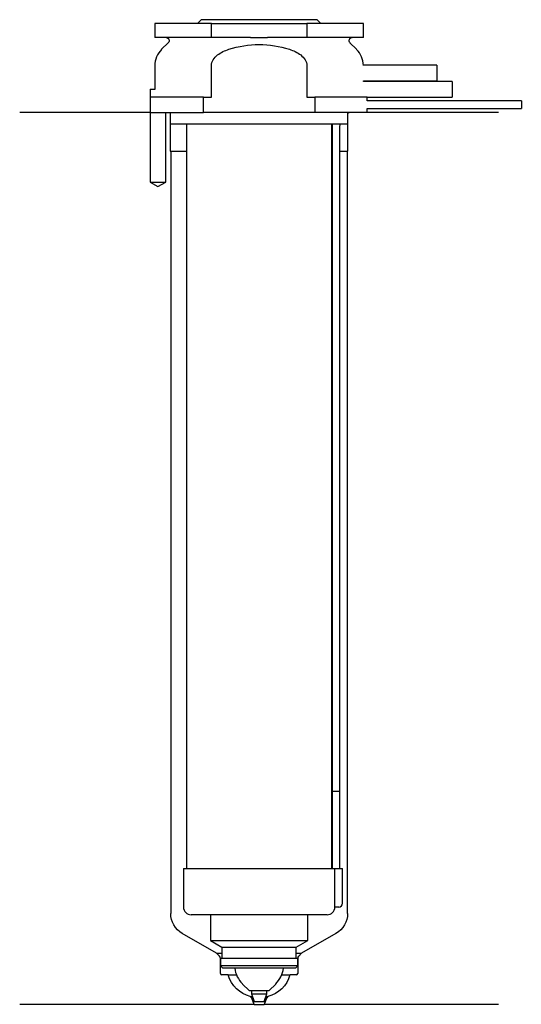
# Model space of a CAD drawing. Header units: inches. Extents: x 27 to 91, y 157 to 284.
import ezdxf

# ---------------------------------------------------------------- set-up
doc = ezdxf.new("R2010")
doc.units = ezdxf.units.IN
for name, color, linetype in [('201', 7, 'Continuous'), ('30', 7, 'Continuous'), ('32', 7, 'Continuous')]:
    doc.layers.add(name, color=color, linetype=linetype)

msp = doc.modelspace()

# ---------------------------------------------------------------- linework, layer by layer
at = {"layer": '201', "color": 113}
for p, q in [((43.43, 272.31), (26.53, 272.31)), ((43.43, 272.31), (43.43, 263.31)), ((45.43, 263.31), (45.43, 272.31)), ((45.93, 272.31), (46.03, 272.21)), ((46.03, 272.21), (46.03, 267.31)), ((69.03, 272.21), (69.13, 272.31)), ((69.03, 267.31), (69.03, 272.21)), ((88.53, 272.31), (71.53, 272.31)), ((46.03, 267.31), (46.08, 267.31)), ((46.08, 267.31), (46.08, 168.7)), ((46.08, 267.31), (48.13, 267.31)), ((66.93, 267.31), (66.98, 267.31)), ((67.98, 267.31), (68.98, 267.31)), ((68.98, 168.7), (68.98, 267.31)), ((68.98, 267.31), (69.03, 267.31)), ((43.43, 263.31), (44.43, 262.74)), ((44.43, 262.74), (45.43, 263.31)), ((52.02, 163.53), (47.58, 166.1)), ((67.48, 166.1), (63.03, 163.53)), ((52.4, 163.15), (52.02, 163.53)), ((52.02, 163.53), (52.72, 163.53)), ((62.33, 163.53), (63.03, 163.53)), ((63.03, 163.53), (62.65, 163.15)), ((52.52, 160.93), (52.52, 162.87)), ((62.53, 162.87), (62.53, 160.93)), ((53.53, 160.73), (52.72, 160.73)), ((53.53, 160.73), (54.6, 160.73)), ((60.46, 160.73), (61.53, 160.73)), ((62.33, 160.73), (61.53, 160.73)), ((56.88, 156.93), (26.53, 156.93)), ((56.38, 157.93), (56.65, 157.93)), ((56.58, 157.73), (56.38, 157.93)), ((56.58, 157.73), (56.72, 157.73)), ((56.88, 156.93), (56.58, 157.73)), ((56.88, 156.93), (58.18, 156.93)), ((58.47, 157.73), (58.18, 156.93)), ((88.53, 156.93), (58.18, 156.93)), ((58.33, 157.73), (58.47, 157.73)), ((58.4, 157.93), (58.67, 157.93)), ((58.67, 157.93), (58.47, 157.73))]:
    msp.add_line(p, q, dxfattribs=at)
at = {"layer": '201', "color": 113, "extrusion": (0, 0, -1)}
for centre, radius, start, end in [((-49.08, 168.7), 3, 300, 360), ((-65.98, 168.7), 3, 180, 240), ((-57.38, 161.81), 4, 284.3911, 344.4177), ((-57.67, 161.81), 4, 195.5823, 255.6089)]:
    msp.add_arc(centre, radius, start, end, dxfattribs=at)
at = {"layer": '201', "color": 113}
for centre, radius, start, end in [((52.12, 162.87), 0.4, 0, 45), ((62.93, 162.87), 0.4, 135, 180), ((52.72, 160.93), 0.2, 180, 270), ((62.33, 160.93), 0.2, -90, 0)]:
    msp.add_arc(centre, radius, start, end, dxfattribs=at)
at = {"layer": '30', "color": 113}
for p, q in [((50.03, 284.31), (49.53, 283.81)), ((65.03, 284.31), (50.03, 284.31)), ((65.53, 283.81), (65.03, 284.31)), ((44.03, 283.81), (44.03, 282.01)), ((51.34, 283.81), (44.03, 283.81)), ((51.34, 283.81), (63.71, 283.81)), ((51.34, 282.01), (51.34, 283.81)), ((71.03, 283.81), (63.71, 283.81)), ((63.71, 283.81), (63.71, 282.01)), ((71.03, 282.01), (71.03, 283.81)), ((51.34, 282.01), (44.03, 282.01)), ((56.43, 282.01), (51.34, 282.01)), ((63.71, 282.01), (58.62, 282.01)), ((71.03, 282.01), (63.71, 282.01)), ((45.76, 281.33), (44.9, 280.48)), ((70.15, 280.48), (69.29, 281.33)), ((44.03, 278.35), (44.03, 275.31)), ((51.34, 274.31), (51.34, 278.35)), ((63.71, 278.35), (63.71, 274.31)), ((43.43, 275.31), (43.43, 263.31)), ((43.43, 275.31), (44.06, 275.31)), ((71.03, 276.31), (71.03, 276.41)), ((50.31, 274.31), (43.53, 274.31)), ((50.31, 274.31), (51.34, 274.31)), ((50.31, 272.31), (50.31, 274.31)), ((63.71, 274.31), (64.74, 274.31)), ((64.74, 274.31), (64.74, 272.31)), ((71.53, 274.31), (64.74, 274.31)), ((71.53, 273.81), (71.53, 274.31)), ((91.48, 273.81), (71.53, 273.81)), ((71.53, 272.31), (71.53, 272.81)), ((71.53, 272.81), (91.48, 272.81)), ((91.48, 273.81), (91.48, 272.81)), ((43.53, 272.31), (50.31, 272.31)), ((45.43, 263.31), (45.43, 272.31)), ((46.03, 272.31), (46.03, 270.81)), ((64.74, 272.31), (50.31, 272.31)), ((71.53, 272.31), (64.74, 272.31)), ((69.03, 270.81), (69.03, 272.31)), ((69.03, 270.81), (46.03, 270.81)), ((48.13, 270.81), (48.13, 174.51)), ((66.93, 174.51), (66.93, 270.81)), ((66.98, 270.31), (66.98, 184.51)), ((67.98, 184.51), (67.98, 270.31)), ((43.43, 263.31), (45.43, 263.31)), ((66.98, 184.51), (67.98, 184.51)), ((66.98, 184.51), (67.98, 184.51)), ((66.98, 184.51), (66.98, 174.51)), ((67.98, 174.51), (67.98, 184.51)), ((47.73, 174.51), (67.29, 174.51)), ((47.73, 174.51), (47.73, 169.51)), ((67.29, 174.51), (67.29, 170.01)), ((67.29, 174.51), (68.33, 174.51)), ((68.33, 170.01), (68.33, 174.51)), ((67.83, 169.51), (67.32, 169.51)), ((66.33, 168.51), (48.73, 168.51)), ((51.23, 168.51), (51.23, 165.18)), ((63.83, 165.18), (63.83, 168.51)), ((51.23, 165.18), (63.83, 165.18)), ((51.23, 165.18), (52.72, 164.31)), ((62.33, 164.31), (63.83, 165.18)), ((52.72, 164.31), (62.33, 164.31)), ((52.72, 164.31), (52.72, 162.91)), ((62.33, 162.91), (62.33, 164.31)), ((52.52, 162.91), (52.52, 161.91)), ((52.52, 162.91), (62.53, 162.91)), ((62.53, 161.91), (52.52, 161.91)), ((52.52, 161.91), (52.82, 161.61)), ((62.23, 161.61), (62.53, 161.91)), ((62.53, 161.91), (62.53, 162.91)), ((62.23, 161.61), (52.82, 161.61)), ((55.38, 159.56), (56.23, 158.71)), ((58.83, 158.71), (59.68, 159.56)), ((56.23, 158.71), (58.83, 158.71)), ((56.53, 158.71), (56.53, 158.27)), ((56.53, 158.27), (58.53, 158.27)), ((56.53, 158.27), (56.88, 157.31)), ((58.18, 157.31), (58.53, 158.27)), ((58.53, 158.27), (58.53, 158.71)), ((56.88, 157.31), (58.18, 157.31))]:
    msp.add_line(p, q, dxfattribs=at)
at = {"layer": '30', "color": 113, "extrusion": (0, 0, -1)}
for centre, radius, start, end in [((-45.48, 281.61), 0.4, 90, 225), ((-69.58, 281.61), 0.4, -45, 90), ((-70.48, 270.31), 2.5, 0, 11.5383)]:
    msp.add_arc(centre, radius, start, end, dxfattribs=at)
at = {"layer": '30', "color": 113}
for centre, radius, start, end in [((47.03, 278.35), 3, 135, 180), ((68.03, 278.35), 3, 1.1144, 45), ((70.48, 270.31), 3.5, 171.7861, 180), ((48.73, 169.51), 1, 180, 270), ((66.33, 169.51), 1, -90, 0), ((67.83, 170.01), 0.5, -90, 0), ((57.91, 162.1), 3.58, 187.7745, 225), ((57.14, 162.1), 3.58, 315, 352.2255)]:
    msp.add_arc(centre, radius, start, end, dxfattribs=at)
for points, knots in [([(56.43, 282.01), (56.79, 282.01), (57.16, 282.01), (57.57, 282.01), (57.61, 282.01), (57.7, 282.01), (57.84, 282.01), (57.98, 282.01), (58.25, 282.01), (58.44, 282.01), (58.62, 282.01)], [0, 0, 0, 0, 0.5, 0.5, 0.5625, 0.5625, 0.625, 0.75, 0.75, 1, 1, 1, 1]), ([(51.34, 278.35), (51.34, 278.91), (51.7, 279.41), (52.57, 280.09), (53.09, 280.31), (53.61, 280.48)], [0, 0, 0, 0, 0.5, 0.5, 1, 1, 1, 1]), ([(53.61, 280.48), (54.88, 280.87), (56.2, 281.1), (58.86, 281.1), (60.17, 280.87), (61.44, 280.48)], [0, 0, 0, 0, 0.5, 0.5, 1, 1, 1, 1]), ([(61.44, 280.48), (61.96, 280.31), (62.48, 280.09), (63.35, 279.41), (63.71, 278.91), (63.71, 278.35)], [0, 0, 0, 0, 0.5, 0.5, 1, 1, 1, 1]), ([(67.29, 170.01), (67.29, 169.96), (67.29, 169.9), (67.29, 169.8), (67.3, 169.75), (67.3, 169.66), (67.3, 169.62), (67.31, 169.56), (67.31, 169.54), (67.32, 169.53), (67.32, 169.52), (67.32, 169.51)], [0, 0, 0, 0, 0.208628, 0.208628, 0.417496, 0.417496, 0.626503, 0.626503, 0.836751, 0.836751, 1, 1, 1, 1])]:
    msp.add_open_spline(points, degree=3, knots=knots, dxfattribs=at)
at = {"layer": '32', "color": 113}
for p, q in [((80.53, 278.41), (71.02, 278.41)), ((80.53, 278.41), (80.53, 276.41)), ((71.03, 276.41), (80.53, 276.41)), ((82.53, 276.31), (71.03, 276.31)), ((82.53, 276.31), (82.53, 274.31)), ((71.53, 274.31), (82.53, 274.31))]:
    msp.add_line(p, q, dxfattribs=at)

doc.saveas('drawing.dxf')
